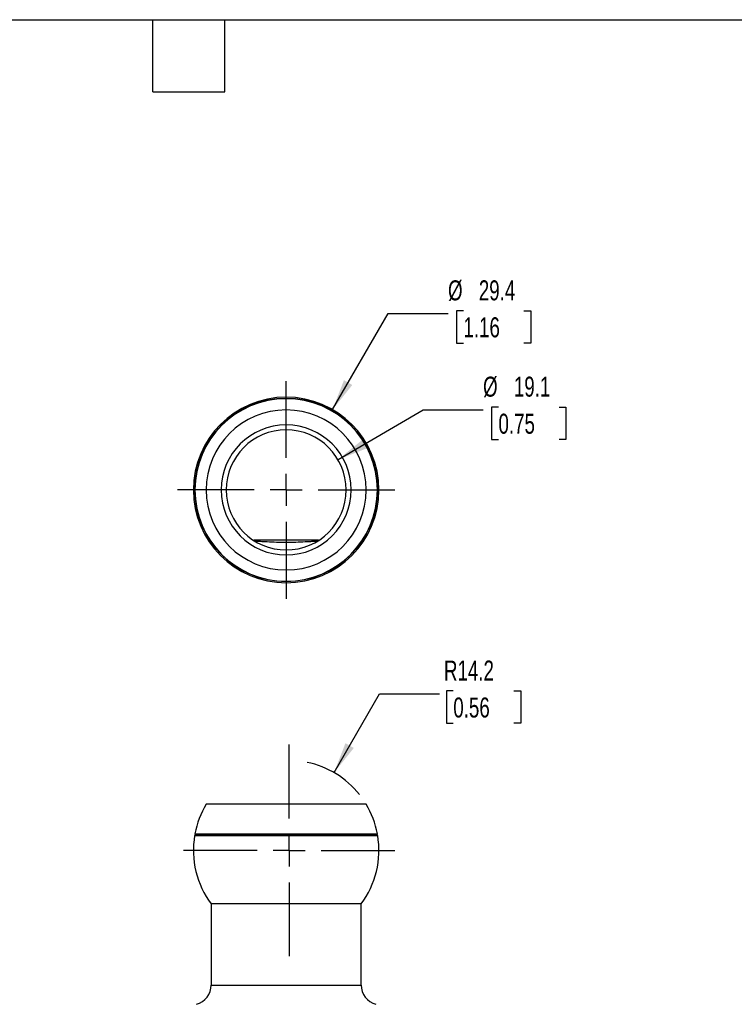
# Model space of a CAD drawing. Header units: millimetres. Extents: x 6 to 273, y 6 to 210.
# Tile 19 of 25: x 122 to 197, y 105 to 210. Entities that reach past the tile are written whole.
import ezdxf

# ---------------------------------------------------------------- set-up
doc = ezdxf.new("R2010")
doc.units = ezdxf.units.MM
doc.linetypes.add('CENTERX2', pattern=[20.32, 12.7, -2.54, 2.54, -2.54])
doc.layers.add('CENTER', color=40, linetype='CENTERX2')
doc.layers.add('DIMENSIONS', color=140, linetype='Continuous', lineweight=25)
doc.layers.add('TEXT', color=140, linetype='Continuous', lineweight=25)
doc.styles.add('SLDTEXTSTYLE0', font='TXT', dxfattribs={"width": 0.7})
doc.dimstyles.new('SLDDIMSTYLE0', dxfattribs={"dimtxt": 2.158008, "dimasz": 3.302, "dimexe": 0, "dimexo": 0.0625, "dimgap": 0.539502, "dimtad": 0, "dimtih": 1, "dimtoh": 1, "dimlfac": 1.5, "dimrnd": 1e-09, "dimzin": 12, "dimdsep": 46, "dimtxsty": 'SLDTEXTSTYLE0', "dimsah": 1, "dimcen": 0, "dimadec": 0, "dimazin": 3, "dimtfac": 1, "dimtofl": 0, "dimtmove": 0, "dimatfit": 3, "dimfxl": 0, "dimfrac": 2, "dimtolj": 1, "dimtzin": 12, "dimarcsym": 0})
doc.dimstyles.new('SLDDIMSTYLE3', dxfattribs={"dimtxt": 2.158008, "dimasz": 3.302, "dimexe": 0, "dimexo": 0.0625, "dimgap": 0.539502, "dimtad": 0, "dimtih": 1, "dimtoh": 1, "dimlfac": 1.5, "dimrnd": 1e-09, "dimzin": 12, "dimdsep": 46, "dimtxsty": 'SLDTEXTSTYLE0', "dimsah": 1, "dimcen": 0, "dimadec": 0, "dimazin": 3, "dimtfac": 1, "dimtofl": 0, "dimtmove": 0, "dimatfit": 3, "dimfxl": 0, "dimfrac": 2, "dimtolj": 1, "dimtzin": 12, "dimarcsym": 0})

# ---------------------------------------------------------------- blocks, each defined once
blk = doc.blocks.new('_D')
at = {"layer": 'DIMENSIONS'}
for p, q in [((155.08, 129.88), (159.9, 138.23)), ((159.9, 138.23), (166.25, 138.23)), ((167.7, 138.53), (166.97, 138.53)), ((166.97, 138.53), (166.97, 135.1)), ((174.11, 138.53), (174.83, 138.53)), ((174.83, 138.53), (174.83, 135.1)), ((166.97, 135.1), (167.7, 135.1)), ((174.83, 135.1), (174.11, 135.1))]:
    blk.add_line(p, q, dxfattribs=at)
blk.add_arc((150.33, 121.66), 9.5, 38.5198, 78.4809, dxfattribs=at)
blk.add_solid([(155.08, 129.88), (157.17, 132.49), (156.29, 133)], dxfattribs=at)
at = {"layer": 'DIMENSIONS', "char_height": 2.117, "attachment_point": 1, "style": 'SLDTEXTSTYLE0'}
for s, insert in [('R14.2', (166.71, 141.74)), ('0.56', (167.7, 137.83))]:
    blk.add_mtext(s, dxfattribs=dict(at, insert=insert))
blk = doc.blocks.new('SW_CENTERMARKSYMBOL_0')
at = {"layer": 'CENTER', "color": 0}
for p, q in [((0, 3.39), (0, 11.19)), ((0, 0), (0, 1.69)), ((-3.39, 0), (-11.19, 0)), ((0, 0), (-1.69, 0)), ((0, 0), (0, -1.69)), ((0, 0), (1.69, 0)), ((3.39, 0), (11.19, 0)), ((0, -3.39), (0, -11.19))]:
    blk.add_line(p, q, dxfattribs=at)
blk = doc.blocks.new('_D_7')
at = {"layer": 'DIMENSIONS'}
for p, q in [((154.92, 168.29), (160.79, 178.46)), ((160.79, 178.46), (167.14, 178.46)), ((168.77, 178.76), (168.04, 178.76)), ((168.04, 178.76), (168.04, 175.33)), ((175.18, 178.76), (175.91, 178.76)), ((175.91, 178.76), (175.91, 175.33)), ((168.04, 175.33), (168.77, 175.33)), ((175.91, 175.33), (175.18, 175.33))]:
    blk.add_line(p, q, dxfattribs=at)
blk.add_solid([(154.92, 168.29), (157.01, 170.9), (156.13, 171.41)], dxfattribs=at)
at = {"layer": 'DIMENSIONS', "char_height": 2.117, "attachment_point": 1, "style": 'SLDTEXTSTYLE0'}
for s, insert in [('%%c', (167.14, 181.97)), ('29.4', (170.4, 181.97)), ('1.16', (168.77, 178.06))]:
    blk.add_mtext(s, dxfattribs=dict(at, insert=insert))
blk = doc.blocks.new('_D_8')
at = {"layer": 'DIMENSIONS'}
for p, q in [((155.5, 163), (164.5, 168.26)), ((164.5, 168.26), (170.85, 168.26)), ((172.48, 168.56), (171.75, 168.56)), ((171.75, 168.56), (171.75, 165.13)), ((178.89, 168.56), (179.62, 168.56)), ((179.62, 168.56), (179.62, 165.13)), ((171.75, 165.13), (172.48, 165.13)), ((179.62, 165.13), (178.89, 165.13))]:
    blk.add_line(p, q, dxfattribs=at)
blk.add_solid([(155.5, 163), (158.6, 164.22), (158.09, 165.1)], dxfattribs=at)
at = {"layer": 'DIMENSIONS', "char_height": 2.117, "attachment_point": 1, "style": 'SLDTEXTSTYLE0'}
for s, insert in [('%%c', (170.85, 171.78)), ('19.1', (174.11, 171.78)), ('0.75', (172.48, 167.86))]:
    blk.add_mtext(s, dxfattribs=dict(at, insert=insert))
blk = doc.blocks.new('SW_CENTERMARKSYMBOL_3')
at = {"layer": 'CENTER', "color": 0}
for p, q in [((0, 3.39), (0, 11.51)), ((0, 0), (0, 1.69)), ((-3.39, 0), (-11.51, 0)), ((0, 0), (-1.69, 0)), ((0, 0), (0, -1.69)), ((0, 0), (1.69, 0)), ((3.39, 0), (11.51, 0)), ((0, -3.39), (0, -11.51))]:
    blk.add_line(p, q, dxfattribs=at)

msp = doc.modelspace()

# ---------------------------------------------------------------- linework, layer by layer
for p, q in [((150.0142, 126.5355), (141.5476, 126.5355)), ((158.4809, 126.5355), (150.0142, 126.5355)), ((150.0142, 123.2347), (140.3309, 123.2347)), ((140.3453, 123.2335), (150.0142, 123.2335)), ((140.3605, 123.4015), (150.0142, 123.4015)), ((150.0142, 123.3182), (140.43, 123.3182)), ((150.0142, 123.4015), (159.668, 123.4015)), ((159.5985, 123.3182), (150.0142, 123.3182)), ((159.6976, 123.2347), (150.0142, 123.2347)), ((150.0142, 123.2335), (159.6832, 123.2335)), ((142.0767, 115.986), (142.0767, 107.4116)), ((150.0142, 115.986), (142.0767, 115.986)), ((157.9517, 115.986), (150.0142, 115.986)), ((157.9517, 107.4116), (157.9517, 115.986)), ((142.0767, 107.4116), (150.0142, 107.4116)), ((150.0142, 107.4116), (157.9517, 107.4116))]:
    msp.add_line(p, q)
for centre, radius, start, end in [((150.0142, 159.7926), 9.8154, 90, 270), ((150.0142, 159.7926), 9.6834, 90, 270), ((150.0142, 159.7926), 9.6538, 90, 270), ((150.0142, 159.7926), 9.8154, 0, 90), ((150.0142, 159.7926), 9.6834, 270, 90), ((150.0142, 159.7926), 9.6538, 270, 90), ((150.0142, 159.7926), 8.4667, 90, 270), ((150.0142, 159.7926), 8.4667, 270, 90), ((150.0142, 159.7926), 6.8792, 90, 270), ((150.0142, 159.7926), 6.35, 90, 270), ((150.0142, 159.7926), 6.8792, 270, 90), ((150.0142, 159.7926), 6.35, 270, 90), ((150.0142, 159.7926), 9.8154, 270, 0), ((149.6984, 121.6563), 9.4996, 149.094953, 169.414412), ((150.3301, 121.6563), 9.4996, 10.585588, 30.905047), ((149.6984, 121.6563), 9.4996, 170.435731, 216.648205), ((140.3453, 123.3182), 0.0847, 279.819599, 0), ((140.3453, 123.3182), 0.0847, 0, 79.669742), ((150.3301, 121.6563), 9.4996, 323.351795, 9.564269), ((159.6832, 123.3182), 0.0847, 100.330258, 180), ((159.6832, 123.3182), 0.0847, 180, 260.180401), ((139.9601, 107.4116), 2.1167, 285.188768, 0), ((160.0684, 107.4116), 2.1167, 180, 254.811232)]:
    msp.add_arc(centre, radius, start, end)
for points, knots in [([(153.4522, 154.4755), (153.4175, 154.4755), (153.3332, 154.4755), (153.1139, 154.4755), (152.8019, 154.4755), (152.3937, 154.4755), (151.8727, 154.4755), (151.2977, 154.4755), (150.6789, 154.4755), (150.0334, 154.4755), (149.3661, 154.4755), (148.6835, 154.4755), (148.1171, 154.4755), (147.6708, 154.4755), (147.3366, 154.4755), (147.0261, 154.4755), (146.784, 154.4755), (146.6379, 154.4755), (146.5907, 154.4755), (146.5826, 154.4755)], [0, 0, 0, 0, 0.03136419, 0.07627819, 0.1212627, 0.18876517, 0.25641263, 0.33651945, 0.4169317, 0.4972201, 0.58578066, 0.67450158, 0.76278424, 0.81129931, 0.85977787, 0.90871985, 0.9575762, 0.99274055, 1, 1, 1, 1]), ([(146.6676, 154.3961), (146.6676, 154.3961), (146.6788, 154.3954), (146.7217, 154.3927), (146.7537, 154.3908), (146.8334, 154.3859), (146.8819, 154.3829), (146.9897, 154.3764), (147.0489, 154.3728), (147.2395, 154.3616), (147.3841, 154.3533), (147.6837, 154.3369), (147.8407, 154.3287), (148.3273, 154.3054), (148.6601, 154.2922), (149.3328, 154.2739), (149.6751, 154.2689), (150.3558, 154.269), (150.6944, 154.2739), (151.3675, 154.2921), (151.7049, 154.3056), (152.1892, 154.3288), (152.348, 154.3371), (152.6475, 154.3534), (152.7899, 154.3616), (152.9813, 154.3729), (153.0404, 154.3765), (153.1475, 154.383), (153.1958, 154.3859), (153.3146, 154.3932), (153.3609, 154.3961), (153.3609, 154.3961)], [0, 0, 0, 0, 0.03125, 0.03125, 0.0625, 0.0625, 0.09375, 0.09375, 0.125, 0.125, 0.1875, 0.1875, 0.25, 0.25, 0.375, 0.375, 0.5, 0.5, 0.625, 0.625, 0.75, 0.75, 0.8125, 0.8125, 0.875, 0.875, 0.90625, 0.90625, 0.9375, 0.9375, 1, 1, 1, 1])]:
    msp.add_open_spline(points, degree=3, knots=knots)
at = {"layer": 'TEXT'}
for p, q in [((6.35, 209.55), (273.05, 209.55)), ((135.89, 201.93), (135.89, 209.55)), ((143.51, 201.93), (143.51, 209.55)), ((135.89, 201.93), (143.51, 201.93))]:
    msp.add_line(p, q, dxfattribs=at)

# ---------------------------------------------------------------- block references
at = {"layer": 'CENTER'}
for name, p in [('SW_CENTERMARKSYMBOL_3', (150.0142, 159.7926)), ('SW_CENTERMARKSYMBOL_0', (150.3301, 121.6563))]:
    msp.add_blockref(name, p, dxfattribs=at)

# ---------------------------------------------------------------- dimensions: what is measured, and where the dimension line sits
at = {"layer": 'DIMENSIONS'}
for p1, p2, picture, middle in [((145.1065, 151.2922), (154.9219, 168.293), '_D_7', (171.976, 178.4576)), ((144.5321, 156.5882), (155.4964, 162.997), '_D_8', (175.6855, 168.2598))]:
    dim = msp.add_diameter_dim_2p(p1=p1, p2=p2, dimstyle='SLDDIMSTYLE3', dxfattribs=at)
    dim.commit()
    dim.dimension.update_dxf_attribs({"geometry": picture, "text_midpoint": middle, "dimtype": 163})
dim = msp.add_radius_dim(center=(150.3301, 121.6563), mpoint=(155.0799, 129.8832), dimstyle='SLDDIMSTYLE0', dxfattribs=at)
dim.commit()
dim.dimension.update_dxf_attribs({"geometry": '_D', "text_midpoint": (170.9028, 138.227), "dimtype": 164})

doc.saveas('drawing.dxf')
